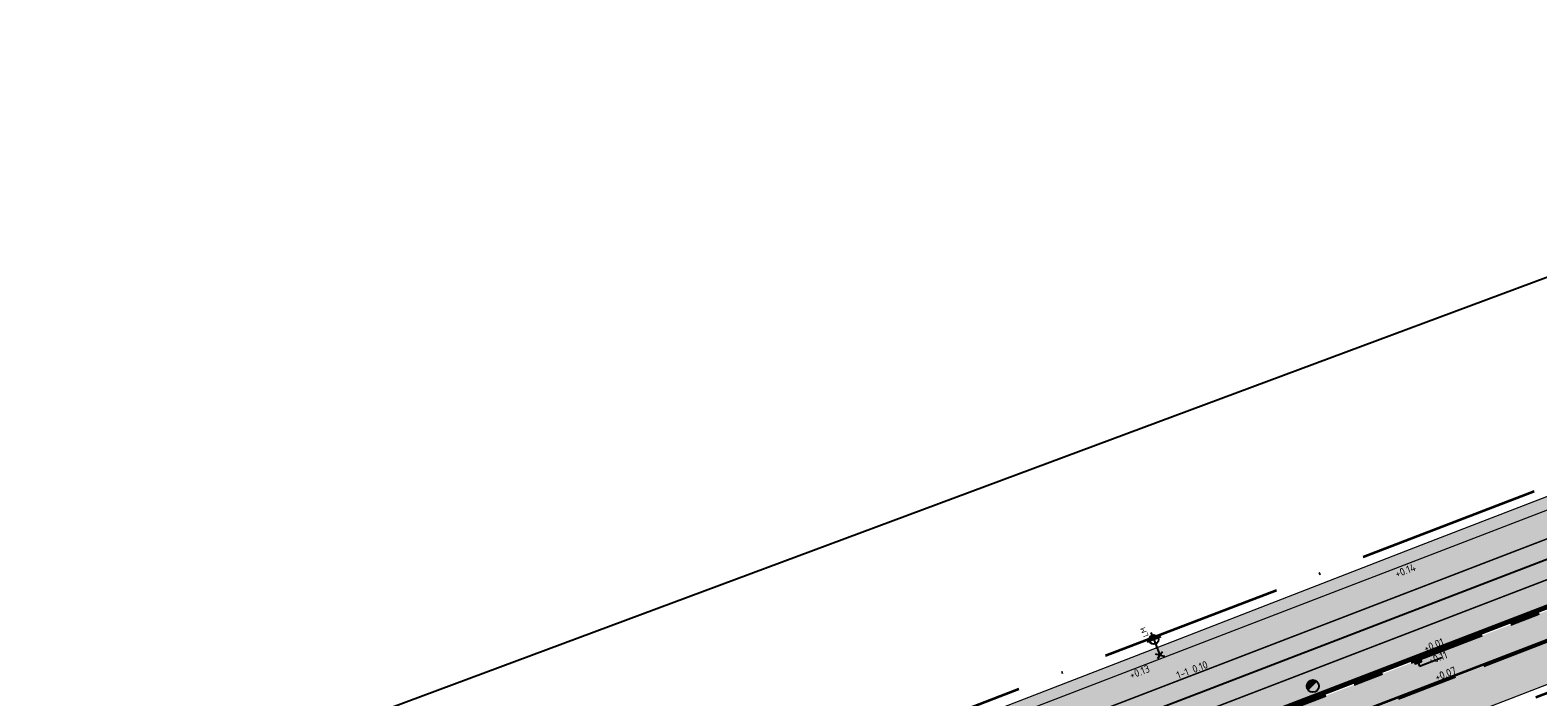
# Model space of a CAD drawing. Header units: metres. Extents: x 132493 to 134960, y 502695 to 503907.
# Tile 7 of 144: x 132493 to 132592, y 502764 to 502808. Entities that reach past the tile are written whole.
import ezdxf
from ezdxf.enums import TextEntityAlignment as Align

# ---------------------------------------------------------------- set-up
doc = ezdxf.new("R2010")
doc.units = ezdxf.units.M
for name, pattern in [('RI-HWA_KOLKAANSLUITING', [4.3, 2.5, -1.8]), ('VH-OPSLUITBAND_100X200', [16, 8, -2, 4, -2]), ('VH-TROTTOIRBAND_130-150', [15, 5, -2, 2, -2, 2, -2]), ('VW-1-1_STREEP', [2, 1, -1]), ('XX-PROJECTGRENS', [18, 12, -3, 0, -3])]:
    doc.linetypes.add(name, pattern=pattern)
doc.layers.get('Defpoints').update_dxf_attribs({"color": 3})
for name, color, linetype, lineweight, plot in [('ARC-hoev-btt-300x300x45-grijs-nieuw', 8, 'Continuous', 18, False), ('ARC-hoev-gras zaaien', 73, 'Continuous', 35, False), ('ARC-hoev-overlagen asfalt rijbaan', 13, 'Continuous', 18, False), ('ARC-hoev-overlagen rood asfalt fiets', 10, 'Continuous', 35, False)]:
    doc.layers.add(name, color=color, linetype=linetype, lineweight=lineweight, plot=plot)
for name, color, linetype, lineweight in [('B02-WE-IE-MEUBILAIR_WEGMEUBILAIR-S', 11, 'Continuous', 25), ('N-WE-KG-GRENS_WERKGRENS-G', 5, 'XX-PROJECTGRENS', 35), ('N-WE-RI-HWA_KOLKAANSLUITING_PVC_125-G', 160, 'RI-HWA_KOLKAANSLUITING', 25), ('N-WE-RI-KOLK-S', 150, 'Continuous', 25), ('N-WE-RI-PUT_BETON-S-200', 7, 'Continuous', 25), ('N-WE-VH-GOOT_TEGEL-G', 170, 'Continuous', 35), ('N-WE-VH-KANTOPSLUITING_OPSLUITBAND_100X200-G', 150, 'VH-OPSLUITBAND_100X200', 35), ('N-WE-VH-KANTOPSLUITING_TROTTOIRBAND_130 150-G', 210, 'VH-TROTTOIRBAND_130-150', 35), ('N-WE-VH-KANTOPSLUITING_VOORKANTBAND-G', 7, 'Continuous', 35), ('N-WE-VH-KANTVERHARDING-G', 2, 'Continuous', 18), ('N-WE-VW-MARKERING-T25', 7, 'Continuous', 25), ('N-WE-VW-MARKERING_LANGS_STREEP_11_010-G', 7, 'VW-1-1_STREEP', 13), ('X-XX-AL-DETAIL1-T25', 7, 'Continuous', 25)]:
    doc.layers.add(name, color=color, linetype=linetype, lineweight=lineweight)
doc.styles.add('NLCS-ISO', font='NLCS-ISO.ttf')
doc.styles.add('NLCS-ISO-M200-T25', font='NLCS-ISO.ttf', dxfattribs={"height": 0.5})

# ---------------------------------------------------------------- blocks, each defined once
blk = doc.blocks.new('N-SRI-KOLK_TROTTOIR-SO')
blk.add_hatch(color=256).paths.add_polyline_path([(1.125, 1.5), (-1.125, 1.5), (-1.125, 0)])
blk.add_line((-1.125, 0), (1.125, 1.5))
at = {"flags": 128}
blk.add_lwpolyline([(-1.125, 0), (1.125, 0), (1.125, 1.5), (-1.125, 1.5)], close=True, dxfattribs=at)
blk = doc.blocks.new('B-SIE-WEG_LICHTMAST_1UITHOUDER-SO')
for p, q in [((-5.5, 0), (-6.34, 1.24)), ((-5.5, 0), (-6.34, -1.24)), ((-5.5, 0), (-4.66, 1.24)), ((-1.5, 0), (-5.5, 0)), ((-5.5, 0), (-4.66, -1.24)), ((0, 0), (-1.49, 0)), ((0, -2.42), (0, 2.33)), ((0, 0), (2.52, 0))]:
    blk.add_line(p, q)
blk.add_circle((0, 0), 1.5)
at = {"style": 'NLCS-ISO'}
blk.add_attdef('TYPE', text='', height=1.8, dxfattribs=at).set_placement((0, 2.33), align=Align.BOTTOM_CENTER)
blk = doc.blocks.new('N-SRI-PUT_BETON-SO')
blk.add_hatch(color=256).paths.add_polyline_path([(1.41, 1.41, 0.664858), (-2, 0.02), (-2, -0.02, 0.196534), (-1.41, -1.41)])
at = {"lineweight": -3}
blk.add_circle((0, 0), 2, dxfattribs=at)

msp = doc.modelspace()

# ---------------------------------------------------------------- hatches: boundary and pattern name
at = {"layer": 'ARC-hoev-btt-300x300x45-grijs-nieuw', "transparency": 33554687}
h = msp.add_hatch(color=256, dxfattribs=at)
h.dxf.hatch_style = 1
edge = h.paths.add_edge_path()
edge.add_line((132547.864, 502752.764), (132616.425, 502779.116))
edge.add_line((132616.425, 502779.116), (132617.081, 502777.44))
edge.add_line((132617.081, 502777.44), (132548.079, 502750.93))
edge.add_arc((132549.353, 502745.994), 5.099, 104.4724, 225.49963)
edge.add_line((132545.78, 502742.357), (132547.489, 502740.22))
edge.add_line((132547.489, 502740.22), (132545.85, 502738.908))
edge.add_line((132545.85, 502738.908), (132543.899, 502741.346))
edge.add_line((132543.899, 502741.346), (132542.079, 502740.477))
edge.add_arc((132551.427, 502743.581), 9.85, 111.20899, 198.36968, ccw=False)
at = {"layer": 'ARC-hoev-gras zaaien', "transparency": 33554623}
h = msp.add_hatch(color=256, dxfattribs=at)
h.dxf.hatch_style = 1
edge = h.paths.add_edge_path()
edge.add_arc((132519.983, 502749.406), 0.65, 20.39732, 110.39732)
edge.add_line((132519.756, 502750.015), (132554.805, 502763.041))
edge.add_line((132554.805, 502763.041), (132555.018, 502762.894))
edge.add_line((132555.018, 502762.894), (132617.395, 502787.098))
edge.add_arc((132159.705, 503911.56), 1214.041, 292.147802, 293.551258)
edge.add_arc((132507.624, 503062.069), 297, 291.02465, 297.50778, ccw=False)
edge.add_line((132614.178, 502784.841), (132547.711, 502759.294))
edge.add_line((132547.711, 502759.294), (132547.657, 502759.434))
edge.add_line((132547.657, 502759.434), (132540.067, 502756.517))
edge.add_arc((132544.426, 502745.175), 12.15, 111.02465, 133.98765)
edge.add_arc((132529.147, 502761.004), 9.85, 269.50099, 313.98765, ccw=False)
edge.add_arc((132528.929, 502736.005), 15.15, 89.50099, 111.02465)
edge.add_line((132523.494, 502750.147), (132521.118, 502749.233))
edge.add_arc((132520.992, 502749.56), 0.35, 200.39732, 291.02465, ccw=False)
edge.add_line((132520.664, 502749.438), (132520.592, 502749.632))
h = msp.add_hatch(color=256, dxfattribs=at)
h.dxf.hatch_style = 1
edge = h.paths.add_edge_path()
edge.add_line((132620.634, 502778.698), (132582.055, 502763.87))
edge.add_line((132582.055, 502763.87), (132547.191, 502750.429))
edge.add_arc((132549.206, 502746.014), 4.853, 114.54047, 202.20544)
edge.add_line((132544.713, 502744.18), (132545.042, 502743.515))
edge.add_line((132545.042, 502743.515), (132546.422, 502744.462))
edge.add_line((132546.422, 502744.462), (132545.651, 502745.524))
edge.add_line((132545.651, 502745.524), (132545.366, 502745.328))
edge.add_line((132545.366, 502745.328), (132544.899, 502745.892))
edge.add_line((132544.899, 502745.892), (132544.952, 502745.927))
edge.add_line((132544.952, 502745.927), (132547.828, 502747.866))
edge.add_line((132547.828, 502747.866), (132553.347, 502749.718))
edge.add_line((132553.347, 502749.718), (132554.466, 502750.36))
edge.add_line((132554.466, 502750.36), (132562.377, 502753.423))
edge.add_line((132562.377, 502753.423), (132570.287, 502756.486))
edge.add_line((132570.287, 502756.486), (132586.108, 502762.612))
edge.add_line((132586.108, 502762.612), (132594.019, 502765.676))
edge.add_line((132594.019, 502765.676), (132610.521, 502772.047))
edge.add_line((132610.521, 502772.047), (132617.751, 502774.865))
edge.add_line((132617.751, 502774.865), (132620.472, 502775.846))
edge.add_line((132620.472, 502775.846), (132621.342, 502775.434))
edge.add_line((132621.342, 502775.434), (132622.403, 502773.307))
edge.add_line((132622.403, 502773.307), (132623.151, 502773.682))
edge.add_line((132623.151, 502773.682), (132621.785, 502776.405))
edge.add_line((132621.785, 502776.405), (132620.634, 502778.698))
at = {"layer": 'ARC-hoev-overlagen asfalt rijbaan', "transparency": 33554636}
h = msp.add_hatch(color=256, dxfattribs=at)
h.dxf.hatch_style = 1
h.paths.add_polyline_path([(132600.06, 502774.862), (132599.163, 502777.195), (132547.405, 502757.301), (132548.302, 502754.968)])
at = {"layer": 'ARC-hoev-overlagen rood asfalt fiets', "transparency": 33554534}
h = msp.add_hatch(color=256, dxfattribs=at)
h.dxf.hatch_style = 1
h.paths.add_polyline_path([(132599.163, 502777.195), (132598.536, 502778.829), (132547.711, 502759.294), (132546.777, 502758.935), (132546.831, 502758.795), (132547.405, 502757.301)])
h = msp.add_hatch(color=256, dxfattribs=at)
h.dxf.hatch_style = 1
h.paths.add_polyline_path([(132600.634, 502773.368), (132600.06, 502774.862), (132548.302, 502754.968), (132548.876, 502753.474)])

# ---------------------------------------------------------------- linework, layer by layer
at = {"layer": 'Defpoints', "flags": 128}
msp.add_lwpolyline([(132545.285, 502755.147), (132615.255, 502782.041, 0.059399), (132678.072, 502815.193), (132682.688, 502818.38), (132689.212, 502822.885, 0.035225), (132700.202, 502831.675), (132709.031, 502839.82)], format="xyb", dxfattribs=at)
at = {"layer": 'Defpoints', "elevation": -7055.85, "flags": 128}
msp.add_lwpolyline([(132515.641, 502694.521), (132493.176, 502754.837), (132672.914, 502821.781), (132690.452, 502774.691), (132565.468, 502728.141), (132570.395, 502714.914)], close=True, dxfattribs=at)
at = {"layer": 'N-WE-KG-GRENS_WERKGRENS-G', "flags": 128}
msp.add_lwpolyline([(132714.225, 502831.39), (132712.74, 502830.016), (132714.173, 502827.105), (132719.425, 502816.187), (132713.917, 502811.823, 0.041618), (132718.643, 502809.629, 0.097455), (132725.88, 502809.065), (132725.813, 502804.753), (132725.61, 502797.809), (132725.105, 502797.823, -0.135959), (132716.37, 502797.175), (132711.357, 502798.433), (132706.393, 502799.679), (132700.269, 502800.253, -0.009927), (132677.642, 502796.22), (132632.478, 502780.041), (132631.33, 502779.151), (132632.05, 502777.587), (132622.169, 502772.657), (132620.972, 502775.056), (132620.452, 502775.302), (132554.713, 502749.919), (132553.552, 502749.259), (132548.052, 502747.414), (132545.816, 502745.897), (132546.822, 502744.596), (132545.464, 502743.712), (132548.27, 502740.204), (132546.198, 502738.552), (132547.273, 502736.374), (132545.773, 502735.687), (132549.511, 502726.13), (132550.995, 502723.076), (132548.611, 502721.918), (132542.863, 502733.749), (132538.4, 502731.58), (132545.62, 502716.67), (132539.154, 502713.583), (132538.379, 502715.207), (132538.83, 502715.423, 0.125806), (132540.864, 502717.121), (132538.223, 502722.586), (132533.092, 502720.17), (132531.99, 502722.496), (132537.068, 502724.965), (132534.565, 502730.134), (132532.655, 502734.077), (132529.445, 502740.761, 0.38851), (132526.441, 502741.975), (132517.361, 502738.587), (132516.341, 502741.247), (132514.334, 502748.372), (132518.76, 502750.018), (132518.708, 502750.159), (132537.466, 502757.124), (132545.227, 502760.107), (132545.343, 502759.991), (132617.218, 502787.565, 0.053036), (132670.152, 502814.142), (132672.327, 502817.632), (132670.755, 502818.611), (132672.194, 502820.922), (132670.451, 502822.027), (132673.803, 502827.286), (132676.711, 502830.366), (132678.636, 502831.835), (132679.364, 502829.718), (132686.54, 502831.996), (132685.889, 502832.792), (132687.784, 502834.344), (132685.892, 502836.655, -0.033635), (132681.757, 502842.462), (132688.147, 502846.916), (132694.495, 502837.807)], format="xyb", dxfattribs=at)
at = {"layer": 'N-WE-RI-HWA_KOLKAANSLUITING_PVC_125-G', "flags": 128}
msp.add_lwpolyline([(132584.228, 502766.58), (132584.317, 502766.347), (132585.78, 502766.909)], dxfattribs=at)
at = {"layer": 'N-WE-VH-GOOT_TEGEL-G', "flags": 128}
msp.add_lwpolyline([(132600.634, 502773.368), (132548.876, 502753.474)], dxfattribs=at)
at = {"layer": 'N-WE-VH-KANTOPSLUITING_OPSLUITBAND_100X200-G', "flags": 128}
msp.add_lwpolyline([(132623.151, 502773.682), (132620.634, 502778.698), (132617.116, 502777.346), (132548.137, 502750.833)], dxfattribs=at)
at = {"layer": 'N-WE-VH-KANTOPSLUITING_TROTTOIRBAND_130 150-G', "flags": 128}
msp.add_lwpolyline([(132616.425, 502779.116), (132547.864, 502752.764)], dxfattribs=at)
at = {"layer": 'N-WE-VH-KANTOPSLUITING_VOORKANTBAND-G', "flags": 128}
for points in [[(132616.371, 502779.256), (132547.839, 502752.915)], [(132617.081, 502777.44), (132547.463, 502750.682)]]:
    msp.add_lwpolyline(points, dxfattribs=at)
at = {"layer": 'N-WE-VH-KANTVERHARDING-G', "flags": 128}
msp.add_lwpolyline([(132670.809, 502813.916, -0.053739), (132614.178, 502784.841), (132547.711, 502759.294)], format="xyb", dxfattribs=at)
at = {"layer": 'N-WE-VH-KANTVERHARDING-G'}
msp.add_lwpolyline([(132519.756, 502750.015), (132553.966, 502762.736), (132554.805, 502763.041), (132555.018, 502762.894), (132567.772, 502767.828), (132584.447, 502774.302), (132601.565, 502780.911), (132617.395, 502787.098), (132625.635, 502790.431), (132644.799, 502798.645)], dxfattribs=at)
at = {"layer": 'N-WE-VH-KANTVERHARDING-G', "flags": 128}
msp.add_lwpolyline([(132547.828, 502747.866), (132553.347, 502749.718), (132554.466, 502750.36), (132586.108, 502762.612), (132617.751, 502774.865), (132620.472, 502775.846), (132621.342, 502775.434), (132622.403, 502773.307)], dxfattribs=at)
at = {"layer": 'N-WE-VW-MARKERING_LANGS_STREEP_11_010-G', "ltscale": 4, "const_width": 0.1, "flags": 128}
for points in [[(132547.684, 502757.409), (132599.163, 502777.195)], [(132548.494, 502755.042), (132600.06, 502774.862)]]:
    msp.add_lwpolyline(points, dxfattribs=at)

# ---------------------------------------------------------------- block references
at = {"layer": 'B02-WE-IE-MEUBILAIR_WEGMEUBILAIR-S'}
ref = msp.add_blockref('B-SIE-WEG_LICHTMAST_1UITHOUDER-SO', (132566.885, 502768.096), dxfattribs=dict(at, xscale=0.2, yscale=0.2, zscale=0.2, rotation=111.1592650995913))
ref.add_attrib('TYPE', 'LM', dxfattribs={"layer": '0', "height": 0.36, "rotation": 111.15927, "style": 'NLCS-ISO'}).set_placement((132566.526, 502768.689), align=Align.BOTTOM_CENTER)
at = {"layer": 'N-WE-RI-KOLK-S', "xscale": 0.2, "yscale": 0.2, "zscale": 0.2, "rotation": 201.0246504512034}
msp.add_blockref('N-SRI-KOLK_TROTTOIR-SO', (132584.12, 502766.86), dxfattribs=at)
at = {"layer": 'N-WE-RI-PUT_BETON-S-200', "xscale": 0.2, "yscale": 0.2, "zscale": 0.2}
msp.add_blockref('N-SRI-PUT_BETON-SO', (132577.315, 502765.045, 0.024), dxfattribs=at)

# ---------------------------------------------------------------- texts
at = {"layer": 'N-WE-VW-MARKERING-T25', "insert": (132568.304, 502765.96), "char_height": 0.5, "attachment_point": 1, "rotation": 21.02465, "style": 'NLCS-ISO-M200-T25'}
msp.add_mtext_dynamic_manual_height_columns('1-1 0.10', width=3.6401, gutter_width=2.5, heights=[0], dxfattribs=at)
at = {"layer": 'X-XX-AL-DETAIL1-T25', "char_height": 0.5, "attachment_point": 1, "rotation": 21.04317, "style": 'NLCS-ISO-M200-T25'}
for s, insert in [('+0.14', (132582.637, 502772.607)), ('+0.01', (132584.515, 502767.722)), ('+0.11', (132584.825, 502766.913)), ('+0.13', (132565.218, 502765.966)), ('+0.07', (132585.242, 502765.828))]:
    msp.add_mtext_dynamic_manual_height_columns(s, width=2.25374, gutter_width=2.5, heights=[0], dxfattribs=dict(at, insert=insert))

doc.saveas('drawing.dxf')
